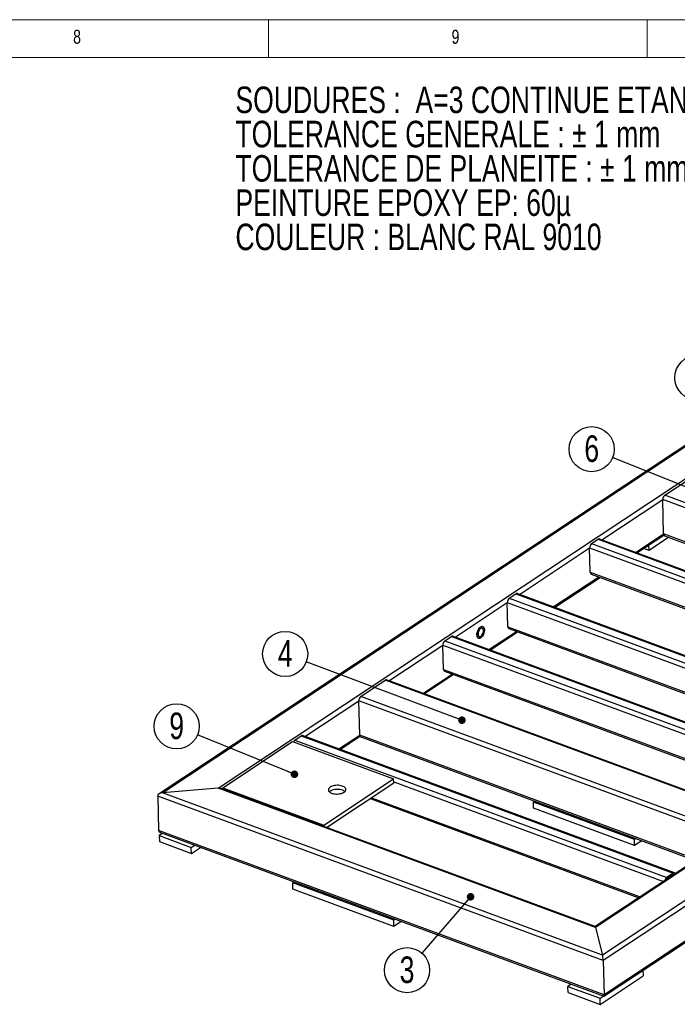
# Model space of a CAD drawing. Header units: millimetres. Extents: x 5 to 589, y 5 to 415.
# Tile 17 of 18: x 364 to 451, y 285 to 415. Entities that reach past the tile are written whole.
import ezdxf

# ---------------------------------------------------------------- set-up
doc = ezdxf.new("R2010")
doc.units = ezdxf.units.MM
doc.layers.add('NOTES', color=6, linetype='Continuous')
doc.layers.add('TRAIT-FORT', color=4, linetype='Continuous', lineweight=25)
doc.styles.add('SLDTEXTSTYLE0', font='TXT', dxfattribs={"width": 0.75})
doc.dimstyles.new('SLDDIMSTYLE8', dxfattribs={"dimtxt": 0.18, "dimasz": 1, "dimexe": 0, "dimexo": 0.0625, "dimgap": 0, "dimtad": 0, "dimtih": 1, "dimtoh": 1, "dimdec": 0, "dimrnd": 1e-09, "dimzin": 0, "dimdsep": 46, "dimtxsty": 'Standard', "dimblk1": 'DOT', "dimblk2": 'DOT', "dimsah": 1, "dimcen": 0.09, "dimadec": 0, "dimazin": 0, "dimtfac": 1, "dimtdec": 0, "dimtofl": 0, "dimtmove": 0, "dimatfit": 3, "dimldrblk": 'DOT', "dimfxl": 1, "dimfrac": 2, "dimtolj": 1, "dimtzin": 0, "dimarcsym": 0})

# ---------------------------------------------------------------- blocks, each defined once
blk = doc.blocks.new('SW_NOTE_0')
at = {"layer": 'NOTES', "color": 0, "char_height": 3.5, "attachment_point": 1, "style": 'SLDTEXTSTYLE0'}
for s, insert in [('SOUDURES :  A=3 CONTINUE ETANCHE', (0, 4.51)), ('TOLERANCE GENERALE : ± 1 mm', (0, -0.01)), ('TOLERANCE DE PLANEITE : ± 1 mm/m', (0, -4.54)), ('PEINTURE EPOXY EP: 60µ', (0, -9.07)), ('COULEUR : BLANC RAL 9010', (0, -13.59))]:
    blk.add_mtext(s, dxfattribs=dict(at, insert=insert))
blk = doc.blocks.new('SW_NOTE_8')
at = {"layer": 'NOTES', "color": 0}
blk.add_circle((-2.75, 1.16), 2.98, dxfattribs=at)
at = {"layer": 'NOTES', "color": 0, "insert": (-2.74, 2.98), "char_height": 3.5, "attachment_point": 2, "style": 'SLDTEXTSTYLE0'}
blk.add_mtext('1', dxfattribs=at)
blk = doc.blocks.new('SW_NOTE_9')
at = {"layer": 'NOTES', "color": 0}
blk.add_circle((-1.95, -2.25), 2.98, dxfattribs=at)
at = {"layer": 'NOTES', "color": 0, "insert": (-1.95, -0.44), "char_height": 3.5, "attachment_point": 2, "style": 'SLDTEXTSTYLE0'}
blk.add_mtext('3', dxfattribs=at)
blk = doc.blocks.new('_DOT')
at = {"color": 0, "linetype": 'ByBlock', "lineweight": -2}
blk.add_line((-0.5, 0), (-1, 0), dxfattribs=at)
at = {"color": 0, "linetype": 'ByBlock', "const_width": 0.5}
blk.add_lwpolyline([(-0.25, 0, 1), (0.25, 0, 1)], format="xyb", close=True, dxfattribs=at)
blk = doc.blocks.new('SW_NOTE_11')
at = {"layer": 'NOTES', "color": 0}
blk.add_circle((-2.77, 1.11), 2.98, dxfattribs=at)
at = {"layer": 'NOTES', "color": 0, "insert": (-2.76, 2.93), "char_height": 3.5, "attachment_point": 2, "style": 'SLDTEXTSTYLE0'}
blk.add_mtext('6', dxfattribs=at)
blk = doc.blocks.new('SW_NOTE_12')
at = {"layer": 'NOTES', "color": 0}
blk.add_circle((-2.79, 1.05), 2.98, dxfattribs=at)
at = {"layer": 'NOTES', "color": 0, "insert": (-2.79, 2.87), "char_height": 3.5, "attachment_point": 2, "style": 'SLDTEXTSTYLE0'}
blk.add_mtext('4', dxfattribs=at)
blk = doc.blocks.new('SW_NOTE_14')
at = {"layer": 'NOTES', "color": 0}
blk.add_circle((-2.76, 1.12), 2.98, dxfattribs=at)
at = {"layer": 'NOTES', "color": 0, "insert": (-2.76, 2.94), "char_height": 3.5, "attachment_point": 2, "style": 'SLDTEXTSTYLE0'}
blk.add_mtext('9', dxfattribs=at)

msp = doc.modelspace()

# ---------------------------------------------------------------- linework, layer by layer
at = {"lineweight": 18}
for p, q in [((589, 415), (5, 415)), ((397, 415), (397, 410)), ((447, 410), (447, 415)), ((584, 410), (10, 410))]:
    msp.add_line(p, q, dxfattribs=at)
at = {"layer": 'TRAIT-FORT', "lineweight": 25}
for p, q in [((517.92, 402.37), (382.54, 312.79)), ((382.97, 312.93), (517.97, 402.26)), ((390.31, 313.53), (518.89, 398.61)), ((568.34, 380.07), (440.15, 295.24)), ((568.77, 380.21), (440.2, 295.13)), ((576.77, 380.46), (441.2, 290.76)), ((576.89, 375.93), (441.32, 286.23)), ((542.27, 358.42), (441.11, 291.48)), ((449.34, 352.22), (452.56, 354.34)), ((441.3, 286.04), (543.07, 353.38)), ((441.02, 346.31), (449.07, 351.63)), ((449.19, 347.1), (449.07, 351.63)), ((498.05, 333.56), (449.07, 351.63)), ((498.5, 334.08), (449.34, 352.22)), ((439.68, 345.83), (440.53, 346.39)), ((440.53, 346.39), (489.69, 328.25)), ((489.86, 328.29), (440.7, 346.42)), ((445.49, 344.66), (449.19, 347.1)), ((445.67, 344.59), (449.22, 346.95)), ((449.88, 346.65), (447.27, 344.92)), ((493.7, 330.68), (449.19, 347.1)), ((449.31, 346.86), (493.51, 330.55)), ((430.13, 339.1), (439.41, 345.24)), ((439.5, 342.04), (439.41, 345.24)), ((439.41, 345.24), (488.39, 327.17)), ((439.68, 345.83), (488.84, 327.69)), ((447.27, 344.92), (446.56, 345.18)), ((447.27, 344.92), (447.25, 345.64)), ((439.5, 342.04), (485.32, 325.13)), ((434.61, 337.45), (440.62, 341.43)), ((434.78, 337.39), (440.79, 341.36)), ((439.62, 341.8), (485.13, 325.01)), ((428.8, 338.62), (429.65, 339.19)), ((428.8, 338.62), (477.95, 320.49)), ((429.65, 339.19), (478.8, 321.05)), ((478.97, 321.08), (429.82, 339.22)), ((421.63, 333.48), (428.52, 338.04)), ((428.61, 334.84), (428.52, 338.04)), ((428.52, 338.04), (477.51, 319.96)), ((426.1, 331.83), (429.73, 334.22)), ((426.28, 331.76), (429.9, 334.16)), ((428.61, 334.84), (474.43, 317.93)), ((428.73, 334.59), (474.24, 317.8)), ((420.29, 333), (421.14, 333.56)), ((420.29, 333), (469.45, 314.86)), ((421.14, 333.56), (470.3, 315.42)), ((470.47, 315.46), (421.31, 333.59)), ((412.89, 327.69), (420.02, 332.41)), ((420.11, 329.21), (420.02, 332.41)), ((420.02, 332.41), (469, 314.34)), ((420.11, 329.21), (465.93, 312.3)), ((420.23, 328.97), (465.74, 312.17)), ((409.19, 325.65), (412.4, 327.78)), ((461.56, 309.64), (412.4, 327.78)), ((461.73, 309.67), (412.58, 327.81)), ((417.37, 326.04), (421.23, 328.6)), ((417.54, 325.98), (421.4, 328.53)), ((401.79, 320.35), (408.92, 325.06)), ((409.04, 320.53), (408.92, 325.06)), ((457.9, 306.99), (408.92, 325.06)), ((458.35, 307.51), (409.19, 325.65)), ((400.45, 319.87), (401.3, 320.43)), ((400.45, 319.87), (449.61, 301.73)), ((401.3, 320.43), (450.46, 302.29)), ((450.63, 302.33), (401.47, 320.46)), ((406.26, 318.7), (409.04, 320.53)), ((406.44, 318.63), (409.07, 320.38)), ((453.55, 304.11), (409.04, 320.53)), ((409.16, 320.29), (453.36, 303.98)), ((390.96, 313.59), (400.17, 319.68)), ((400.17, 319.68), (413.52, 314.76)), ((404.31, 308.66), (413.52, 314.76)), ((413.54, 314.22), (413.52, 314.76)), ((390.31, 313.53), (382.97, 312.93)), ((440.2, 295.13), (390.31, 313.53)), ((440.15, 295.24), (390.7, 313.49)), ((390.96, 313.39), (390.96, 313.59)), ((390.96, 313.59), (404.31, 308.66)), ((404.65, 308.34), (413.54, 314.22)), ((413.53, 314.36), (449.16, 301.21)), ((382.34, 312.48), (382.46, 307.95)), ((441.2, 290.76), (382.34, 312.48)), ((441.11, 291.48), (382.97, 312.93)), ((410.4, 312.15), (445.9, 299.05)), ((410.59, 312.27), (446.09, 299.18)), ((431.99, 311.67), (432.18, 311.8)), ((445.34, 306.74), (431.99, 311.67)), ((432.01, 310.87), (431.99, 311.67)), ((445.36, 305.94), (432.01, 310.87)), ((404.32, 308.46), (404.31, 308.66)), ((441.32, 286.23), (382.46, 307.95)), ((382.96, 307.56), (382.53, 307.28)), ((382.53, 307.28), (382.56, 306.48)), ((382.53, 307.28), (386.78, 305.71)), ((382.73, 307.65), (441.3, 286.04)), ((445.53, 306.87), (445.34, 306.74)), ((382.56, 306.48), (386.8, 304.91)), ((386.78, 305.71), (387.21, 305.99)), ((386.8, 304.91), (386.78, 305.71)), ((386.8, 304.91), (388, 305.7)), ((445.36, 305.94), (445.34, 306.74)), ((446.32, 306.58), (445.36, 305.94)), ((450.46, 302.29), (449.61, 301.73)), ((450.47, 302.1), (449.61, 301.53)), ((450.41, 302.06), (450.44, 302.05)), ((400.19, 301.01), (400.38, 301.14)), ((400.21, 300.21), (400.19, 301.01)), ((413.54, 296.08), (400.19, 301.01)), ((413.56, 295.28), (400.21, 300.21)), ((413.73, 296.21), (413.54, 296.08)), ((413.56, 295.28), (413.54, 296.08)), ((414.52, 295.92), (413.56, 295.28)), ((440.2, 295.13), (441.11, 291.48)), ((441.2, 290.76), (441.32, 286.23)), ((440.81, 284.98), (446.48, 288.73)), ((446.46, 289.45), (446.48, 288.73)), ((436.97, 287.63), (436.54, 287.35)), ((436.57, 286.55), (436.54, 287.35)), ((436.54, 287.35), (440.79, 285.78)), ((436.57, 286.55), (440.81, 284.98)), ((440.79, 285.78), (441.22, 286.07)), ((440.81, 284.98), (440.79, 285.78))]:
    msp.add_line(p, q, dxfattribs=at)
at = {"layer": 'TRAIT-FORT', "lineweight": 25, "flags": 128}
for points in [[(425.04, 333.39), (425.13, 333.46), (425.22, 333.56), (425.3, 333.67), (425.37, 333.8), (425.43, 333.93), (425.47, 334.07), (425.5, 334.22), (425.52, 334.35), (425.51, 334.48), (425.49, 334.6), (425.46, 334.7), (425.41, 334.78), (425.34, 334.83), (425.27, 334.86), (425.18, 334.86), (425.1, 334.84), (425, 334.79), (424.91, 334.72), (424.83, 334.63), (424.75, 334.51), (424.67, 334.39), (424.62, 334.25), (424.57, 334.11), (424.54, 333.97), (424.53, 333.83), (424.53, 333.7), (424.55, 333.59), (424.59, 333.49), (424.64, 333.41), (424.7, 333.35), (424.78, 333.32), (424.86, 333.32), (424.95, 333.34), (425.04, 333.39)], [(424.53, 333.76), (424.53, 333.9), (424.55, 334.04), (424.59, 334.18), (424.64, 334.32), (424.71, 334.45), (424.78, 334.57), (424.87, 334.68), (424.96, 334.76), (425.05, 334.82), (425.14, 334.85), (425.23, 334.86), (425.31, 334.85), (425.38, 334.81), (425.43, 334.74), (425.48, 334.65), (425.51, 334.54), (425.52, 334.42), (425.51, 334.29), (425.49, 334.15), (425.45, 334), (425.4, 333.86), (425.34, 333.73), (425.26, 333.61), (425.18, 333.51), (425.09, 333.43), (425, 333.37), (424.9, 333.33), (424.82, 333.32), (424.74, 333.34), (424.67, 333.38), (424.61, 333.44), (424.57, 333.53), (424.54, 333.64), (424.53, 333.76)], [(425.04, 333.59), (425.11, 333.65), (425.18, 333.74), (425.25, 333.84), (425.3, 333.95), (425.34, 334.07), (425.37, 334.18), (425.38, 334.3), (425.37, 334.4), (425.35, 334.49), (425.31, 334.57), (425.26, 334.62), (425.19, 334.64), (425.12, 334.64), (425.05, 334.61), (424.97, 334.56), (424.9, 334.49), (424.83, 334.4), (424.77, 334.29), (424.72, 334.18), (424.69, 334.06), (424.67, 333.94), (424.67, 333.83), (424.68, 333.73), (424.72, 333.65), (424.76, 333.59), (424.82, 333.55), (424.89, 333.54), (424.96, 333.55), (425.04, 333.59)], [(405.14, 313.66), (405.04, 313.58), (404.97, 313.5), (404.92, 313.42), (404.9, 313.33), (404.9, 313.24), (404.93, 313.15), (404.99, 313.07), (405.08, 313), (405.18, 312.93), (405.31, 312.87), (405.45, 312.82), (405.61, 312.78), (405.78, 312.76), (405.95, 312.75), (406.13, 312.75), (406.3, 312.77), (406.47, 312.8), (406.63, 312.84), (406.77, 312.89), (406.9, 312.95), (407.01, 313.02), (407.1, 313.1), (407.16, 313.19), (407.19, 313.27), (407.2, 313.36), (407.18, 313.45), (407.14, 313.53), (407.07, 313.61), (406.97, 313.69), (406.86, 313.75), (406.72, 313.8), (406.57, 313.85), (406.41, 313.88), (406.24, 313.9), (406.06, 313.9), (405.89, 313.89), (405.71, 313.87), (405.55, 313.83), (405.4, 313.79), (405.26, 313.73), (405.14, 313.66)], [(407.08, 313.08), (406.99, 313.15), (406.87, 313.22), (406.74, 313.27), (406.59, 313.31), (406.42, 313.35), (406.25, 313.36), (406.08, 313.37), (405.9, 313.36), (405.73, 313.33), (405.56, 313.3), (405.41, 313.25), (405.27, 313.19), (405.15, 313.13)], [(405.15, 313.13), (405.06, 313.05), (405.03, 313.03)]]:
    msp.add_lwpolyline(points, dxfattribs=at)
at = {"layer": 'TRAIT-FORT', "lineweight": 25}
for centre, radius, start, end in [((449.8, 351.65), 0.733, 128.8854, 181.2796), ((440.65, 346.25), 0.185, 73.0756, 129.0169), ((449.44, 347.07), 0.253, 173.783, 239.6898), ((440.14, 345.26), 0.733, 128.8854, 181.2796), ((439.75, 342.01), 0.253, 173.783, 239.6898), ((429.26, 338.05), 0.733, 128.8854, 181.2796), ((429.76, 339.04), 0.185, 73.0756, 129.0169), ((428.86, 334.81), 0.253, 173.783, 239.6898), ((420.75, 332.43), 0.733, 128.8854, 181.2796), ((421.26, 333.42), 0.185, 73.0756, 129.0169), ((420.36, 329.18), 0.253, 173.783, 239.6898), ((412.52, 327.63), 0.185, 73.0756, 129.0169), ((409.65, 325.08), 0.733, 128.8854, 181.2796), ((400.81, 319.39), 0.593, 126.3054, 154.6347), ((401.42, 320.29), 0.185, 73.0756, 129.0169), ((409.29, 320.51), 0.253, 173.783, 239.6898), ((450.03, 301.19), 0.689, 127.9468, 167.4058), ((450.57, 302.17), 0.167, 24.7228, 131.0031), ((450.53, 302.01), 0.103, 86.1162, 126.8785), ((449.77, 301.32), 0.262, 125.2487, 146.6846)]:
    msp.add_arc(centre, radius, start, end, dxfattribs=at)
for centre, major_axis, ratio, start_param, end_param in [((390.32, 313.13), (0.646, 0.075), 0.613391, 0.88034, 1.51608), ((390.32, 313.13), (0.646, 0.075), 0.613391, 0.88034, 1.51608), ((382.98, 312.53), (0.646, 0.075), 0.613391, 1.51608, 3.086877), ((382.98, 312.53), (0.646, 0.075), 0.613391, 1.51608, 3.086877), ((383.1, 308), (0.646, 0.075), 0.613391, 3.086877, 4.021933), ((383.1, 308), (0.646, 0.075), 0.613391, 3.086877, 4.021933), ((440.21, 294.73), (-0.06, 0.513), 0.108088, 5.592729, 6.228469), ((440.21, 294.73), (-0.06, 0.513), 0.108088, 5.592729, 6.228469), ((441.12, 291.08), (-0.06, 0.513), 0.108088, 4.021933, 5.592729), ((441.12, 291.08), (-0.06, 0.513), 0.108088, 4.021933, 5.592729), ((441.24, 286.55), (-0.06, 0.513), 0.108088, 3.086877, 4.021933), ((441.24, 286.55), (-0.06, 0.513), 0.108088, 3.086877, 4.021933)]:
    msp.add_ellipse(centre, major_axis=major_axis, ratio=ratio, start_param=start_param, end_param=end_param, dxfattribs=at)

# ---------------------------------------------------------------- block references
at = {"layer": 'NOTES'}
for name, p in [('SW_NOTE_0', (392.61, 401.66)), ('SW_NOTE_8', (456.4, 366.57)), ('SW_NOTE_11', (442.45, 357.18)), ('SW_NOTE_12', (401.98, 330.2)), ('SW_NOTE_14', (387.61, 320.57)), ('SW_NOTE_9', (417.24, 291.74))]:
    msp.add_blockref(name, p, dxfattribs=at)

# ---------------------------------------------------------------- texts
at = {"layer": 'NOTES', "char_height": 1.85, "attachment_point": 1, "style": 'SLDTEXTSTYLE0'}
for s, insert in [('8', (371.17, 413.67)), ('9', (421.17, 413.67))]:
    msp.add_mtext(s, dxfattribs=dict(at, insert=insert))

# ---------------------------------------------------------------- leaders
at = {"layer": 'NOTES'}
for points in [[(462.37, 349.17), (442.45, 357.18)], [(422.54, 322.5), (401.98, 330.2)], [(400.41, 315.36), (387.61, 320.57)], [(423.68, 299.18), (417.24, 291.74)]]:
    msp.add_leader(points, dimstyle='SLDDIMSTYLE8', dxfattribs=at)

doc.saveas('drawing.dxf')
